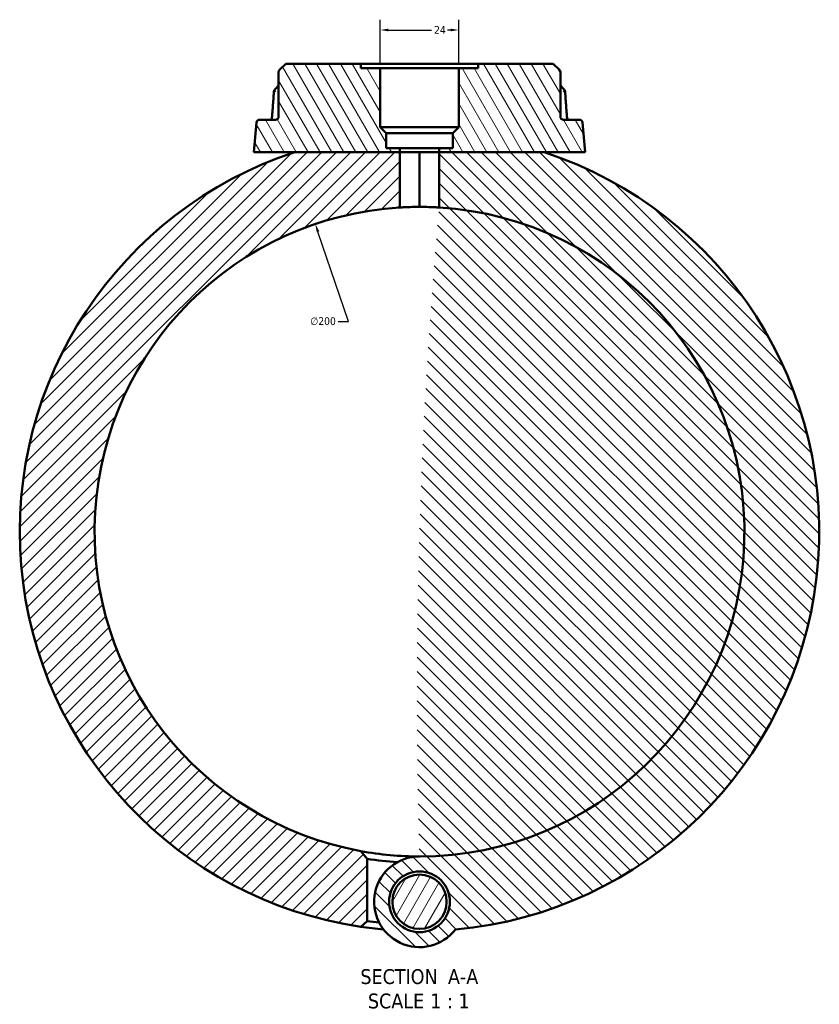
# Model space of a CAD drawing. Header units: millimetres. Extents: x 0 to 949, y -372 to 915.
# Tile 1 of 13: x 305 to 551, y -372 to -69. Entities that reach past the tile are written whole.
import ezdxf

# ---------------------------------------------------------------- set-up
doc = ezdxf.new("R2010")
doc.units = ezdxf.units.MM
for name, color, linetype, lineweight in [('Dimension (ANSI)', 7, 'Continuous', 25), ('Hatch (ANSI)', 7, 'Continuous', 18), ('Symbol (ANSI)', 7, 'Continuous', 25), ('Visible (ANSI)', 7, 'Continuous', 50)]:
    doc.layers.add(name, color=color, linetype=linetype, lineweight=lineweight)
doc.styles.add('Label Text (ANSI)', font='tahoma.ttf')
doc.styles.add('Note Text (ANSI)', font='tahoma.ttf')
doc.dimstyles.new('Default - mm (ANSI)', dxfattribs={"dimtxt": 2.399999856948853, "dimasz": 2.5, "dimexe": 3.175, "dimexo": 1.6002, "dimgap": 0.7999999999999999, "dimtad": 0, "dimtoh": 1, "dimdec": 0, "dimrnd": 1e-08, "dimzin": 4, "dimdsep": 46, "dimtxsty": 'Note Text (ANSI)', "dimcen": 0.09, "dimdle": 10, "dimclrd": 256, "dimclre": 256, "dimclrt": 5, "dimadec": 1, "dimazin": 1, "dimtfac": 1.270000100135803, "dimtofl": 0, "dimtmove": 0, "dimatfit": 3, "dimfxl": 1, "dimtolj": 1, "dimtzin": 4, "dimlwd": -1, "dimlwe": -1, "dimarcsym": 0})

# ---------------------------------------------------------------- blocks, each defined once
blk = doc.blocks.new('*D7')
at = {"layer": 'Defpoints', "color": 0, "transparency": 16777216}
for p in [(395.594096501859, -131.9369886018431), (459.6864286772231, -321.3892859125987)]:
    blk.add_point(p, dxfattribs=at)
at = {"layer": 'Dimension (ANSI)', "transparency": 16777216}
for p, q in [((405.7410683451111, -161.9307033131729), (396.3952506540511, -134.3051423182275)), ((402.5669698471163, -161.9307033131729), (405.7410683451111, -161.9307033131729))]:
    blk.add_line(p, q, dxfattribs=at)
blk.add_solid([(396.7899429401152, -134.1716166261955), (396.000558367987, -134.4386680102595), (395.594096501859, -131.9369886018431)], dxfattribs=at)
at = {"layer": 'Dimension (ANSI)', "color": 5, "transparency": 16777216, "insert": (394.0226743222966, -160.6382067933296), "char_height": 2.399999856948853, "attachment_point": 1, "style": 'Note Text (ANSI)'}
blk.add_mtext('\\A1;∅200', dxfattribs=at)
blk = doc.blocks.new('*D8')
at = {"layer": 'Defpoints', "color": 0, "transparency": 16777216}
for p in [(439.6987633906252, -72.19566645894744), (415.5817633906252, -83.94463725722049), (439.6987633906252, -83.9446372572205)]:
    blk.add_point(p, dxfattribs=at)
at = {"layer": 'Dimension (ANSI)', "transparency": 16777216}
for p, q in [((415.5817633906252, -82.34443725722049), (415.5817633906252, -69.02066645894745)), ((439.6987633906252, -82.3444372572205), (439.6987633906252, -69.02066645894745)), ((418.0817633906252, -72.19566645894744), (431.324721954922, -72.19566645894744)), ((437.1987633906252, -72.19566645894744), (436.2708600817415, -72.19566645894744))]:
    blk.add_line(p, q, dxfattribs=at)
for points in [[(418.0817633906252, -71.77899979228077), (418.0817633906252, -72.61233312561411), (415.5817633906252, -72.19566645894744)], [(437.1987633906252, -71.77899979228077), (437.1987633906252, -72.61233312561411), (439.6987633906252, -72.19566645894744)]]:
    blk.add_solid(points, dxfattribs=at)
at = {"layer": 'Dimension (ANSI)', "color": 5, "transparency": 16777216, "insert": (432.1247219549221, -70.97068332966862), "char_height": 2.399999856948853, "attachment_point": 1, "style": 'Note Text (ANSI)'}
blk.add_mtext('\\A1;24', dxfattribs=at)

msp = doc.modelspace()

# ---------------------------------------------------------------- hatches: boundary and pattern name
at = {"layer": 'Hatch (ANSI)'}
h = msp.add_hatch(dxfattribs=at)
h.set_pattern_fill('ANSI31', color=256, scale=25.4, angle=75.00017538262, style=0)
h.set_pattern_definition([(120.00017538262, (0, 0), (-2.749625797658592, -1.587508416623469), [])])
edge = h.paths.add_edge_path()
edge.add_ellipse((385.2902633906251, -85.18397223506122), major_axis=(-0.7071067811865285, -0.7071067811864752), ratio=1, start_angle=270, end_angle=315.0000000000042)
edge.add_line((384.2902633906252, -85.18397223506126), (384.2902633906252, -98.81313725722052))
edge.add_ellipse((383.2902633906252, -98.81313725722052), major_axis=(-5.449389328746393e-29, -0.9999999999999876), ratio=1, start_angle=0, end_angle=90, ccw=False)
edge.add_line((383.2902633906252, -99.81313725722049), (378.4314811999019, -99.81313725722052))
edge.add_ellipse((378.4314811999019, -100.8131372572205), major_axis=(-0.9999999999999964, -4.726722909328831e-34), ratio=1, start_angle=270, end_angle=355.0000000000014)
edge.add_line((377.4352865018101, -100.7259815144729), (376.6402633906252, -109.8131372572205))
edge.add_line((376.6402633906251, -109.8131372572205), (389.233525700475, -109.8131372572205))
edge.add_line((389.2335257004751, -109.8131372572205), (421.6110133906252, -109.8131372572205))
edge.add_line((421.6110133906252, -109.8131372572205), (421.6110133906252, -108.5531372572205))
edge.add_line((421.6110133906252, -108.5531372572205), (417.3905383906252, -108.5531372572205))
edge.add_line((417.3905383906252, -108.5531372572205), (417.3905383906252, -103.9324122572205))
edge.add_line((417.3905383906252, -103.9324122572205), (415.5817633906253, -102.1236372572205))
edge.add_line((415.5817633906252, -102.1236372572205), (415.5817633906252, -83.94463725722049))
edge.add_line((415.5817633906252, -83.94463725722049), (409.5525133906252, -83.94463725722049))
edge.add_line((409.5525133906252, -83.94463725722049), (409.5525133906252, -82.58313725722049))
edge.add_line((409.5525133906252, -82.58313725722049), (386.4768848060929, -82.58313725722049))
edge.add_line((386.4768848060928, -82.58313725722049), (384.5831566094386, -84.4768654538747))
edge = h.paths.add_edge_path()
edge.add_ellipse((469.9902633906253, -85.18397223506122), major_axis=(3.552713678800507e-14, 0.9999999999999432), ratio=1, start_angle=270, end_angle=315.0000000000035)
edge.add_line((470.6973701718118, -84.4768654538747), (468.8036419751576, -82.5831372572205))
edge.add_line((468.8036419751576, -82.5831372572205), (445.7280133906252, -82.5831372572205))
edge.add_line((445.7280133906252, -82.5831372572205), (445.7280133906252, -83.9446372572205))
edge.add_line((445.7280133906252, -83.9446372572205), (439.6987633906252, -83.9446372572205))
edge.add_line((439.6987633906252, -83.9446372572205), (439.6987633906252, -102.1236372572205))
edge.add_line((439.6987633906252, -102.1236372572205), (437.8899883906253, -103.9324122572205))
edge.add_line((437.8899883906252, -103.9324122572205), (437.8899883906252, -108.5531372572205))
edge.add_line((437.8899883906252, -108.5531372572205), (433.6695133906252, -108.5531372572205))
edge.add_line((433.6695133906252, -108.5531372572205), (433.6695133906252, -109.8131372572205))
edge.add_line((433.6695133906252, -109.8131372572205), (466.0470010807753, -109.8131372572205))
edge.add_line((466.0470010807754, -109.8131372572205), (478.6402633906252, -109.8131372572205))
edge.add_line((478.6402633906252, -109.8131372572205), (477.8452402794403, -100.7259815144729))
edge.add_ellipse((476.8490455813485, -100.8131372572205), major_axis=(-0.08715574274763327, 0.9961946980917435), ratio=0.9999999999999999, start_angle=270, end_angle=355.0000000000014)
edge.add_line((476.8490455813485, -99.81313725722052), (471.9902633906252, -99.81313725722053))
edge.add_ellipse((471.9902633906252, -98.81313725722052), major_axis=(-0.9999999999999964, -8.881784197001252e-15), ratio=1, start_angle=0, end_angle=90, ccw=False)
edge.add_line((470.9902633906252, -98.81313725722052), (470.9902633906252, -85.18397223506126))
h = msp.add_hatch(dxfattribs=at)
h.set_pattern_fill('ANSI31', color=256, scale=25.4, style=0)
h.set_pattern_definition([(45, (0, 0), (-2.245064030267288, 2.245064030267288), [])])
edge = h.paths.add_edge_path()
edge.add_line((411.5402633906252, -327.3585780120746), (409.5696732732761, -325.016855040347))
edge.add_ellipse((427.6402625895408, -226.6631372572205), major_axis=(-98.35371778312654, 18.07058931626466), ratio=1, start_angle=283.86748049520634, end_angle=450, ccw=False)
edge.add_line((421.6110133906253, -126.8450619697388), (421.6110133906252, -109.8131372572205))
edge.add_line((421.6110133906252, -109.8131372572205), (389.2335257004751, -109.8131372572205))
edge.add_ellipse((427.6402633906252, -226.6631372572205), major_axis=(-116.85, -38.40673769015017), ratio=0.9999999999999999, start_angle=270, end_angle=423.3522046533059)
edge.add_line((409.5596646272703, -348.3269854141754), (411.5402633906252, -346.6048856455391))
edge.add_line((411.5402633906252, -346.6048856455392), (411.5402633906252, -327.3585780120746))
h = msp.add_hatch(dxfattribs=at)
h.set_pattern_fill('ANSI31', color=256, scale=25.4, angle=90.00021045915, style=0)
h.set_pattern_definition([(135.00021045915, (0, 0), (-2.245055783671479, -2.245072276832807), [])])
edge = h.paths.add_edge_path()
edge.add_line((433.6695133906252, -109.8131372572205), (433.6695133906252, -126.8450620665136))
edge.add_ellipse((2084.712221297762, -276.6631239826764), major_axis=(-1651.042707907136, 149.8180619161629), ratio=1, start_angle=0, end_angle=6.913206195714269)
edge.add_ellipse((427.6402633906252, -340.6231372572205), major_axis=(-13.95999999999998, -2.242582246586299e-15), ratio=1, start_angle=270.0000000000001, end_angle=502.2657949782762)
edge.add_ellipse((427.6402633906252, -226.6631372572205), major_axis=(122.50351000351, 11.04038209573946), ratio=0.9999999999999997, start_angle=270, end_angle=426.6553732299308)
edge.add_line((466.0470010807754, -109.8131372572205), (433.6695133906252, -109.8131372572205))
edge = h.paths.add_edge_path(flags=0)
edge.add_ellipse((427.6402633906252, -340.6231372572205), major_axis=(5.100628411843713e-28, 9.360000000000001), ratio=1, start_angle=0, end_angle=360)
h = msp.add_hatch(dxfattribs=at)
h.set_pattern_fill('ANSI31', color=256, scale=25.4, angle=14.999977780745, style=0)
h.set_pattern_definition([(59.99997778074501, (0, 0), (-2.749630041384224, 1.587501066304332), [])])
edge = h.paths.add_edge_path()
edge.add_ellipse((427.6402633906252, -340.6231372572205), major_axis=(4.555689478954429e-28, 8.360000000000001), ratio=1, start_angle=0, end_angle=360)

# ---------------------------------------------------------------- linework, layer by layer
at = {"layer": 'Visible (ANSI)'}
for p, q in [((386.4768848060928, -82.58313725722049), (384.5831566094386, -84.4768654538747)), ((409.5525133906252, -82.58313725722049), (386.4768848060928, -82.58313725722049)), ((409.5525133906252, -83.94463725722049), (409.5525133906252, -82.58313725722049)), ((409.5525133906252, -82.5831372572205), (445.7280133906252, -82.5831372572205)), ((415.5817633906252, -83.94463725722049), (409.5525133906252, -83.94463725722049)), ((415.5817633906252, -102.1236372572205), (415.5817633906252, -83.94463725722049)), ((415.5817633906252, -83.9446372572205), (439.6987633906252, -83.9446372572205)), ((445.7280133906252, -83.9446372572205), (439.6987633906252, -83.9446372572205)), ((439.6987633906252, -83.9446372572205), (439.6987633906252, -102.1236372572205)), ((468.8036419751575, -82.5831372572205), (445.7280133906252, -82.5831372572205)), ((445.7280133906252, -82.5831372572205), (445.7280133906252, -83.9446372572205)), ((470.6973701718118, -84.4768654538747), (468.8036419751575, -82.5831372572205)), ((384.2902633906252, -85.18397223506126), (384.2902633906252, -98.81313725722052)), ((470.9902633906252, -98.81313725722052), (470.9902633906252, -85.18397223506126)), ((383.2902633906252, -99.81313725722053), (378.4314811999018, -99.81313725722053)), ((476.8490455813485, -99.81313725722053), (471.9902633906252, -99.81313725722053)), ((377.4352865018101, -100.7259815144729), (376.6402633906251, -109.8131372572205)), ((417.3905383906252, -103.9324122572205), (415.5817633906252, -102.1236372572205)), ((415.5817633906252, -102.1236372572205), (439.6987633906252, -102.1236372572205)), ((439.6987633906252, -102.1236372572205), (437.8899883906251, -103.9324122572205)), ((478.6402633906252, -109.8131372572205), (477.8452402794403, -100.7259815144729)), ((417.3905383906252, -108.5531372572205), (417.3905383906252, -103.9324122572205)), ((417.3905383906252, -103.9324122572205), (437.8899883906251, -103.9324122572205)), ((437.8899883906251, -103.9324122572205), (437.8899883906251, -108.5531372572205)), ((421.6110133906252, -108.5531372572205), (417.3905383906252, -108.5531372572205)), ((421.6110133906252, -109.8131372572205), (421.6110133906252, -108.5531372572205)), ((421.6110133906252, -108.5531372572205), (433.6695133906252, -108.5531372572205)), ((437.8899883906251, -108.5531372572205), (433.6695133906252, -108.5531372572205)), ((433.6695133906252, -108.5531372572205), (433.6695133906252, -109.8131372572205)), ((376.6402633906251, -109.8131372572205), (421.6110133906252, -109.8131372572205)), ((421.6110133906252, -109.8131372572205), (389.233525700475, -109.8131372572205)), ((421.6110133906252, -126.8450619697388), (421.6110133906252, -109.8131372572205)), ((421.6110133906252, -109.8131372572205), (427.6402633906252, -109.8131372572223)), ((421.6110133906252, -109.8131372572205), (433.6695133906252, -109.8131372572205)), ((427.6402633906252, -109.8131372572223), (427.6402633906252, -126.6631372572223)), ((427.6402633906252, -109.8131372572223), (433.6695133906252, -109.8131372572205)), ((427.6402633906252, -126.6631372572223), (427.6402633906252, -109.8131372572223)), ((433.6695133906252, -109.8131372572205), (433.6695133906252, -126.8450620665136)), ((466.0470010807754, -109.8131372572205), (433.6695133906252, -109.8131372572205)), ((433.6695133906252, -109.8131372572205), (478.6402633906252, -109.8131372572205)), ((411.5402633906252, -327.3585780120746), (409.5696732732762, -325.016855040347)), ((411.5402633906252, -346.6048856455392), (411.5402633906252, -327.3585780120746)), ((409.5596646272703, -348.3269854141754), (411.5402633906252, -346.6048856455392))]:
    msp.add_line(p, q, dxfattribs=at)
for radius in [9.360000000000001, 8.360000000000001]:
    msp.add_circle((427.6402633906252, -340.6231372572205), radius, dxfattribs=at)
for centre, radius, start, end in [((385.2902633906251, -85.18397223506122), 0.9999999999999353, 134.9999999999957, 180), ((469.9902633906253, -85.18397223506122), 0.9999999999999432, 0, 45.0000000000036), ((378.4314811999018, -100.8131372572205), 0.9999999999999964, 90, 175.0000000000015), ((383.2902633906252, -98.81313725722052), 0.9999999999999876, 270, 0), ((471.9902633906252, -98.81313725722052), 0.9999999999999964, 180, 270), ((476.8490455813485, -100.8131372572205), 0.999999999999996, 4.99999999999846, 90), ((427.6402633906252, -226.6631372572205), 123, 108.1948723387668, 261.5470769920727), ((427.6402633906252, -226.6631372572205), 123.0000000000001, 275.1497544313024, 71.80512766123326), ((427.6402625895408, -226.6631372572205), 100, 93.45660171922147, 259.5891212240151), ((427.6402625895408, -226.6631372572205), 100, 270.0000004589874, 86.54339736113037), ((427.6402625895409, -226.6631372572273), 99.99999999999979, 259.589121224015, 270.0000004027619), ((427.6402625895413, -226.6631372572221), 102.0000000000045, 260.9182741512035, 266.1729907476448), ((427.6402633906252, -340.6231372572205), 13.95999999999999, 90, 322.2657949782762), ((427.6402633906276, -226.6631372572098), 123.0000000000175, 261.5470769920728, 264.8502455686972), ((427.6402633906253, -226.6631372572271), 120.9999999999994, 262.3536702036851, 264.1155305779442)]:
    msp.add_arc(centre, radius, start, end, dxfattribs=at)
for centre, major_axis, ratio, start_param, end_param in [((10635.14608533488, -11826.19985072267), (-360.2756026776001, 16565.08896466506), 0.8712561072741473, 0.7646029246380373, 0.764740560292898), ((-9979.774355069, -12056.07072997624), (-364.8802063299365, -16889.52853908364), 0.8712225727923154, 2.376729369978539, 2.376864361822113)]:
    msp.add_ellipse(centre, major_axis=major_axis, ratio=ratio, start_param=start_param, end_param=end_param, dxfattribs=at)
for points, knots in [([(382.2773286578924, -98.73732241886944), (382.3175063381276, -98.20890283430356), (382.3576844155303, -97.68048328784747), (382.4380413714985, -96.62364427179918), (382.4782202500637, -96.09522480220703), (382.5585788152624, -95.03838594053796), (382.5987585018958, -94.5099665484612), (382.6791186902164, -93.45312784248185), (382.7192991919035, -92.9247085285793), (382.7996610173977, -91.86786997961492), (382.8398423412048, -91.33945074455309), (382.8800240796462, -90.81103154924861)], [1.204615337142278, 1.204615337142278, 1.204615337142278, 1.204615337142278, 1.36375086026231, 1.36375086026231, 1.522886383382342, 1.522886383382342, 1.682021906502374, 1.682021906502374, 1.841157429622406, 1.841157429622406, 2.000292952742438, 2.000292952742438, 2.000292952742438, 2.000292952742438]), ([(383.3531905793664, -91.20187821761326), (383.3519446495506, -91.2012054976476), (383.3507003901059, -91.20053277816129), (383.2467829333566, -91.14427343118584), (383.1560762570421, -91.08899494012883), (383.0094203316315, -90.98542431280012), (382.9538654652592, -90.93763583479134), (382.8854020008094, -90.8550958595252), (382.8727722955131, -90.82093882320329), (382.8855357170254, -90.79186140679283), (382.8880283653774, -90.7879586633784), (382.8911741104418, -90.78433909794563)], [-0.1539535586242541, -0.1539535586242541, -0.1539535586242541, -0.1539535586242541, -0.1534782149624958, -0.1534782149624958, -0.114200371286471, -0.114200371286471, -0.07543688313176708, -0.07543688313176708, -0.0369535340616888, -0.0369535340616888, -0.03049218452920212, -0.03049218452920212, -0.03049218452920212, -0.03049218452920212]), ([(472.3893526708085, -90.7843390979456), (472.392498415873, -90.78795866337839), (472.394991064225, -90.7918614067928), (472.4077544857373, -90.82093882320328), (472.3951247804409, -90.8550958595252), (472.3266613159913, -90.93763583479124), (472.2711064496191, -90.98542431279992), (472.1244505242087, -91.08899494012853), (472.0337438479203, -91.14427343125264), (471.929826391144, -91.2005327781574), (471.9285821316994, -91.2012054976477), (471.9273362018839, -91.2018782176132)], [-0.1232739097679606, -0.1232739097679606, -0.1232739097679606, -0.1232739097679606, -0.1167974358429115, -0.1167974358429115, -0.07822400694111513, -0.07822400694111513, -0.0393697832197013, -0.0393697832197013, 0, 0, 0.0004764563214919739, 0.0004764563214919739, 0.0004764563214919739, 0.0004764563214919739]), ([(472.4005027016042, -90.81103154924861), (472.4406844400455, -91.33945074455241), (472.4808657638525, -91.8678699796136), (472.5612275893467, -92.92470852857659), (472.6014080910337, -93.45312784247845), (472.6817682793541, -94.50996654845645), (472.7219479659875, -95.03838594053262), (472.8023065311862, -96.09522480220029), (472.8424854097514, -96.62364427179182), (472.9228423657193, -97.68048328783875), (472.963020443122, -98.20890283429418), (473.0031981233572, -98.73732241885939)], [0.7056989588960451, 0.7056989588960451, 0.7056989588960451, 0.7056989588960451, 0.8648344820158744, 0.8648344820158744, 1.023970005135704, 1.023970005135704, 1.183105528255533, 1.183105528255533, 1.342241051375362, 1.342241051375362, 1.501376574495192, 1.501376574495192, 1.501376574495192, 1.501376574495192]), ([(382.0084030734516, -99.81313725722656), (382.0144045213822, -99.80167579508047), (382.020550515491, -99.78950986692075), (382.0550325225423, -99.71844419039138), (382.0849753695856, -99.64656778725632), (382.1454649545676, -99.47194334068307), (382.1755719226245, -99.3662986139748), (382.2283501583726, -99.13135865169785), (382.2502374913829, -99.00080773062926), (382.2698860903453, -98.82493975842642), (382.2739999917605, -98.78110126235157), (382.2773286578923, -98.73732241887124)], [0.1504482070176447, 0.1504482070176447, 0.1504482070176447, 0.1504482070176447, 0.1595062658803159, 0.1595062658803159, 0.2006207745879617, 0.2006207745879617, 0.2474292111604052, 0.2474292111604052, 0.2980864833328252, 0.2980864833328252, 0.3148139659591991, 0.3148139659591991, 0.3148139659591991, 0.3148139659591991]), ([(473.0031981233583, -98.73732241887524), (473.0136390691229, -98.87464244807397), (473.031930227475, -99.01256763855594), (473.0812452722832, -99.2719186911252), (473.1120311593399, -99.39361999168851), (473.1781500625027, -99.60209672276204), (473.2131166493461, -99.69068473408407), (473.2551259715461, -99.77982313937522), (473.2637829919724, -99.79716416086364), (473.2721542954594, -99.81313725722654)], [1.011636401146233e-12, 1.011636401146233e-12, 1.011636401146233e-12, 1.011636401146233e-12, 0.05246868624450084, 0.05246868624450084, 0.1038571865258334, 0.1038571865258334, 0.1517374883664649, 0.1517374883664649, 0.1643630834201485, 0.1643630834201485, 0.1643630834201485, 0.1643630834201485]), ([(427.6402633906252, -126.6631372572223), (426.8830204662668, -126.6631372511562), (426.075428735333, -126.6726216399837), (424.590000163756, -126.7069077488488), (423.9121478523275, -126.731219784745), (422.841731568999, -126.7768966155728), (422.3777503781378, -126.8012279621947), (421.7623862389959, -126.8355582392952), (421.6110133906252, -126.845061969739), (421.6110133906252, -126.8450619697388)], [0.9086917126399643, 0.9086917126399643, 0.9086917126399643, 0.9086917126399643, 1.135864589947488, 1.135864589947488, 1.363037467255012, 1.363037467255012, 1.590210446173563, 1.590210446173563, 1.817383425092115, 1.817383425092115, 1.817383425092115, 1.817383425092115]), ([(433.6695133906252, -126.8450620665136), (433.6695133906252, -126.8450620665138), (433.5181405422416, -126.8355583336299), (432.9027764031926, -126.8012280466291), (432.4387952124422, -126.7768966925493), (431.3683789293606, -126.731219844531), (430.6905266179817, -126.7069077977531), (429.2050980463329, -126.6726216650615), (428.3975063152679, -126.6631372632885), (427.6402633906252, -126.6631372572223)], [0, 0, 0, 0, 0.2271729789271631, 0.2271729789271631, 0.4543459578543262, 0.4543459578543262, 0.6815188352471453, 0.6815188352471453, 0.9086917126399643, 0.9086917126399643, 0.9086917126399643, 0.9086917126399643])]:
    msp.add_open_spline(points, degree=3, knots=knots, dxfattribs=at)

# ---------------------------------------------------------------- texts
at = {"layer": 'Symbol (ANSI)', "char_height": 4.571999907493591, "attachment_point": 7, "style": 'Label Text (ANSI)'}
for s, insert in [('SECTION', (409.4535956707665, -366.0253186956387)), (' A-A', (434.6878438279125, -365.928988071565)), ('SCALE', (411.7729399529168, -373.5381760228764)), (' 1 : 1', (429.2414586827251, -373.4566654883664))]:
    msp.add_mtext(s, dxfattribs=dict(at, insert=insert))

# ---------------------------------------------------------------- dimensions: what is measured, and where the dimension line sits
at = {"layer": 'Dimension (ANSI)'}
dim = msp.add_linear_dim(base=(439.6987633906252, -72.19566645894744), p1=(415.5817633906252, -83.94463725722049), p2=(439.6987633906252, -83.9446372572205), dimstyle='Default - mm (ANSI)', override={"dimgap": 0.7999999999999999, "dimtoh": 0, "dimdec": 0, "dimtol": 0, "dimlim": 0, "dimtp": 0, "dimtm": -0, "dimtdec": 2, "dimatfit": 1}, dxfattribs=at)
dim.commit()
dim.dimension.update_dxf_attribs({"geometry": '*D8', "text_midpoint": (433.7977910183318, -72.19566645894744), "dimtype": 160})
dim = msp.add_diameter_dim_2p(p1=(459.6864286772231, -321.3892859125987), p2=(395.594096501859, -131.9369886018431), dimstyle='Default - mm (ANSI)', override={"dimgap": 0.7999999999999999, "dimtih": 1, "dimdec": 0, "dimlfac": 0.9999999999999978, "dimtol": 0, "dimlim": 0, "dimtp": 0, "dimtm": -0, "dimtdec": 2}, dxfattribs=at)
dim.commit()
dim.dimension.update_dxf_attribs({"geometry": '*D7', "text_midpoint": (397.8948220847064, -161.9307033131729), "dimtype": 163})

doc.saveas('drawing.dxf')
